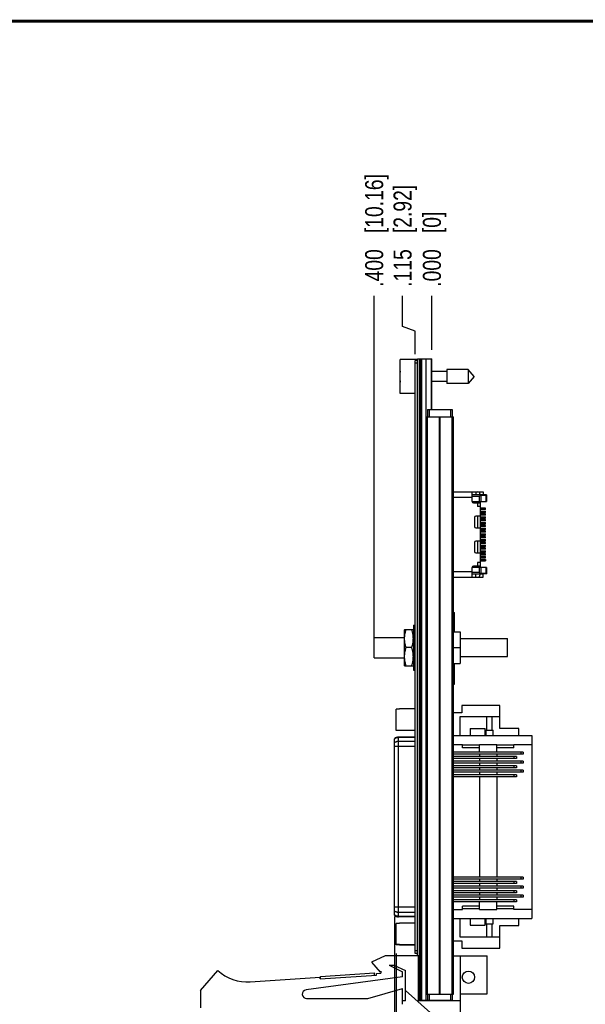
# Model space of a CAD drawing. Header units: inches. Extents: x 0.2 to 16.8, y 0.2 to 10.8.
# Tile 5 of 12: x 4.7 to 8.6, y 3.9 to 10.8. Entities that reach past the tile are written whole.
import ezdxf

# ---------------------------------------------------------------- set-up
doc = ezdxf.new("R2010")
doc.units = ezdxf.units.IN
doc.header["$LTSCALE"] = 0.935
doc.header["$MEASUREMENT"] = 0
doc.layers.get('0').update_dxf_attribs({"linetype": 'CONTINUOUS'})
doc.layers.add('DIMENSIONS', color=7, linetype='CONTINUOUS')
doc.styles.get("Standard").update_dxf_attribs({"font": 'txt', "width": 0.8})
doc.dimstyles.new('DIMSTYLE_1', dxfattribs={"dimtxt": 0.125, "dimasz": 0.18, "dimexe": 0.18, "dimexo": 0.0625, "dimgap": 0.09, "dimtad": 0, "dimtih": 1, "dimtoh": 1, "dimdec": 3, "dimzin": 4, "dimdsep": 46, "dimtxsty": 'STANDARD', "dimblk": '_FILLED', "dimblk1": '_FILLED', "dimblk2": '_FILLED', "dimcen": 0.09, "dimadec": 0, "dimazin": 0, "dimtp": 0.01, "dimtm": 0.01, "dimtfac": 1, "dimtdec": 3, "dimtofl": 0, "dimtmove": 0, "dimatfit": 3, "dimldrblk": '_FILLED', "dimfxl": 1, "dimtolj": 1, "dimtzin": 4, "dimarcsym": 0})

# ---------------------------------------------------------------- blocks, each defined once
blk = doc.blocks.new('*D21')
at = {"layer": 'DIMENSIONS', "color": 2, "linetype": 'CONTINUOUS'}
for p, q in [((7.3146, 8.6433), (7.3146, 8.8558)), ((7.4029, 8.6104), (7.3146, 8.6433)), ((7.4029, 8.4508), (7.4029, 8.6104))]:
    blk.add_line(p, q, dxfattribs=at)
at = {"layer": 'DIMENSIONS', "color": 2, "linetype": 'CONTINUOUS', "insert": (7.2521, 8.9183), "char_height": 0.125, "width": 1.125, "attachment_point": 1, "rotation": 90, "line_spacing_factor": 0.9}
blk.add_mtext('.115{\\Ftxt.shx;\\W1.000000;\\H0.125000; }[2.92]', dxfattribs=at)
blk = doc.blocks.new('_FILLED')
at = {"color": 0, "linetype": 'BYBLOCK'}
blk.add_solid([(0, 0), (-1, 0.174), (-1, -0.174)], dxfattribs=at)
blk = doc.blocks.new('*D22')
at = {"layer": 'DIMENSIONS', "color": 2, "linetype": 'CONTINUOUS'}
blk.add_line((7.5179, 8.4808), (7.5179, 8.8558), dxfattribs=at)
at = {"layer": 'DIMENSIONS', "color": 2, "linetype": 'CONTINUOUS', "insert": (7.4554, 8.9183), "char_height": 0.125, "width": 0.825, "attachment_point": 1, "rotation": 90, "line_spacing_factor": 0.9}
blk.add_mtext('.000{\\Ftxt.shx;\\W1.000000;\\H0.125000; }[0]', dxfattribs=at)
blk = doc.blocks.new('*D23')
at = {"layer": 'DIMENSIONS', "color": 2, "linetype": 'CONTINUOUS'}
blk.add_line((7.1179, 6.4808), (7.1179, 8.8558), dxfattribs=at)
at = {"layer": 'DIMENSIONS', "color": 2, "linetype": 'CONTINUOUS', "insert": (7.0554, 8.9183), "char_height": 0.125, "width": 1.225, "attachment_point": 1, "rotation": 90, "line_spacing_factor": 0.9}
blk.add_mtext('.400{\\Ftxt.shx;\\W1.000000;\\H0.125000; }[10.16]', dxfattribs=at)
blk = doc.blocks.new('*D24')
at = {"layer": 'DIMENSIONS', "color": 2, "linetype": 'CONTINUOUS'}
blk.add_line((7.2699, 4.2982), (7.2699, 2.8429), dxfattribs=at)
at = {"layer": 'DIMENSIONS', "color": 2, "linetype": 'CONTINUOUS', "insert": (7.2074, 2.7804), "char_height": 0.125, "width": 1.325, "attachment_point": 3, "rotation": 90, "line_spacing_factor": 0.9}
blk.add_mtext('4X .248{\\Ftxt.shx;\\W1.000000;\\H0.125000; }[6.3]', dxfattribs=at)
blk = doc.blocks.new('*D25')
at = {"layer": 'DIMENSIONS', "color": 2, "linetype": 'CONTINUOUS'}
for p, q in [((7.2582, 4.5568), (7.2582, 3.1661)), ((7.2582, 3.1661), (6.9651, 2.9745)), ((6.9651, 2.9745), (6.9651, 2.8429))]:
    blk.add_line(p, q, dxfattribs=at)
at = {"layer": 'DIMENSIONS', "color": 2, "linetype": 'CONTINUOUS', "insert": (6.9026, 2.7804), "char_height": 0.125, "width": 1.325, "attachment_point": 3, "rotation": 90, "line_spacing_factor": 0.9}
blk.add_mtext('2X .260{\\Ftxt.shx;\\W1.000000;\\H0.125000; }[6.6]', dxfattribs=at)

msp = doc.modelspace()

# ---------------------------------------------------------------- linework, layer by layer
at = {"color": 7, "linetype": 'CONTINUOUS'}
for p, q in [((7.2979, 8.1778), (7.2979, 8.4148)), ((7.4179, 8.4148), (7.2979, 8.4148)), ((7.4029, 4.2983), (7.4029, 8.4083)), ((7.4179, 8.4083), (7.4029, 8.4083)), ((7.4179, 4.2824), (7.4179, 8.4183)), ((7.4179, 8.4183), (7.5179, 8.4183)), ((7.4479, 3.9753), (7.4479, 8.4183)), ((7.5129, 8.4183), (7.5129, 8.0683)), ((7.5179, 8.0683), (7.5179, 8.4183)), ((7.6216, 8.3313), (7.5179, 8.3313)), ((7.6216, 8.3455), (7.6216, 8.2471)), ((7.7697, 8.3455), (7.6216, 8.3455)), ((7.7697, 8.3455), (7.7697, 8.2471)), ((7.811, 8.2963), (7.7697, 8.3455)), ((7.2979, 8.31), (7.2959, 8.31)), ((7.2959, 8.2825), (7.2979, 8.2825)), ((7.6216, 8.2612), (7.5179, 8.2612)), ((7.811, 8.2963), (7.7697, 8.2471)), ((7.7697, 8.2471), (7.6216, 8.2471)), ((7.4029, 8.1778), (7.2979, 8.1778)), ((7.4879, 8.0683), (7.4879, 8.0183)), ((7.4879, 8.0683), (7.6579, 8.0683)), ((7.6579, 8.0683), (7.6579, 8.0183)), ((7.4789, 4.0183), (7.4789, 8.0183)), ((7.4789, 8.0183), (7.6669, 8.0183)), ((7.6669, 4.0183), (7.6669, 8.0183)), ((7.6669, 7.4974), (7.8727, 7.4974)), ((7.7979, 7.4305), (7.7979, 7.4974)), ((7.8727, 7.4778), (7.7979, 7.4778)), ((7.8451, 7.4659), (7.7979, 7.4659)), ((7.8215, 7.4974), (7.8215, 7.4778)), ((7.8569, 7.4778), (7.8451, 7.4659)), ((7.8451, 7.4659), (7.8451, 7.4305)), ((7.851, 7.4837), (7.851, 7.4778)), ((7.8569, 7.4778), (7.8569, 7.4305)), ((7.8963, 7.4758), (7.8569, 7.4758)), ((7.8923, 7.4718), (7.8569, 7.4718)), ((7.8727, 7.4974), (7.8727, 7.4778)), ((7.8923, 7.4718), (7.8963, 7.4758)), ((7.8923, 7.4718), (7.8923, 7.4305)), ((7.8963, 7.4758), (7.8963, 7.4305)), ((7.7979, 7.4305), (7.8963, 7.4305)), ((7.8057, 7.4226), (7.8333, 7.4226)), ((7.8333, 7.4226), (7.8333, 7.3951)), ((7.853, 7.3951), (7.8333, 7.3951)), ((7.8353, 7.3951), (7.8353, 7.4226)), ((7.8353, 7.4226), (7.853, 7.4226)), ((7.853, 7.4305), (7.853, 6.9738)), ((7.8889, 7.3837), (7.853, 7.3837)), ((7.8889, 7.375), (7.853, 7.375)), ((7.8889, 7.375), (7.8889, 7.3837)), ((7.8136, 7.3203), (7.8136, 7.2573)), ((7.853, 7.3281), (7.8215, 7.3281)), ((7.8353, 7.2494), (7.8353, 7.3281)), ((7.853, 7.364), (7.8889, 7.364)), ((7.853, 7.3553), (7.8889, 7.3553)), ((7.8889, 7.3443), (7.853, 7.3443)), ((7.8889, 7.3356), (7.853, 7.3356)), ((7.853, 7.3246), (7.8889, 7.3246)), ((7.853, 7.3159), (7.8889, 7.3159)), ((7.8889, 7.3049), (7.853, 7.3049)), ((7.8889, 7.3553), (7.8889, 7.364)), ((7.8889, 7.3356), (7.8889, 7.3443)), ((7.8889, 7.3159), (7.8889, 7.3246)), ((7.8889, 7.2963), (7.8889, 7.3049)), ((7.8215, 7.2494), (7.853, 7.2494)), ((7.8889, 7.2963), (7.853, 7.2963)), ((7.853, 7.2852), (7.8889, 7.2852)), ((7.853, 7.2766), (7.8889, 7.2766)), ((7.8889, 7.2655), (7.853, 7.2655)), ((7.8889, 7.2569), (7.853, 7.2569)), ((7.853, 7.2459), (7.8889, 7.2459)), ((7.853, 7.2372), (7.8889, 7.2372)), ((7.8889, 7.2766), (7.8889, 7.2852)), ((7.8889, 7.2569), (7.8889, 7.2655)), ((7.8889, 7.2372), (7.8889, 7.2459)), ((7.8889, 7.2262), (7.853, 7.2262)), ((7.8889, 7.2175), (7.853, 7.2175)), ((7.853, 7.2065), (7.8889, 7.2065)), ((7.853, 7.1978), (7.8889, 7.1978)), ((7.8889, 7.1868), (7.853, 7.1868)), ((7.8889, 7.1781), (7.853, 7.1781)), ((7.853, 7.1671), (7.8889, 7.1671)), ((7.8889, 7.2175), (7.8889, 7.2262)), ((7.8889, 7.1978), (7.8889, 7.2065)), ((7.8889, 7.1781), (7.8889, 7.1868)), ((7.8889, 7.1585), (7.8889, 7.1671)), ((7.8136, 7.147), (7.8136, 7.084)), ((7.853, 7.1549), (7.8215, 7.1549)), ((7.8353, 7.0762), (7.8353, 7.1549)), ((7.853, 7.1585), (7.8889, 7.1585)), ((7.8889, 7.1474), (7.853, 7.1474)), ((7.8889, 7.1388), (7.853, 7.1388)), ((7.853, 7.1278), (7.8889, 7.1278)), ((7.853, 7.1191), (7.8889, 7.1191)), ((7.8889, 7.1081), (7.853, 7.1081)), ((7.8889, 7.0994), (7.853, 7.0994)), ((7.8889, 7.1388), (7.8889, 7.1474)), ((7.8889, 7.1191), (7.8889, 7.1278)), ((7.8889, 7.0994), (7.8889, 7.1081)), ((7.8215, 7.0762), (7.853, 7.0762)), ((7.853, 7.0884), (7.8889, 7.0884)), ((7.853, 7.0797), (7.8889, 7.0797)), ((7.8889, 7.0687), (7.853, 7.0687)), ((7.8889, 7.06), (7.853, 7.06)), ((7.853, 7.049), (7.8889, 7.049)), ((7.853, 7.0403), (7.8889, 7.0403)), ((7.853, 7.0293), (7.8889, 7.0293)), ((7.8889, 7.0797), (7.8889, 7.0884)), ((7.8889, 7.06), (7.8889, 7.0687)), ((7.8889, 7.0403), (7.8889, 7.049)), ((7.8889, 7.0293), (7.8889, 7.0207)), ((7.7979, 6.9069), (7.7979, 6.9738)), ((7.8963, 6.9738), (7.7979, 6.9738)), ((7.8333, 6.9817), (7.8057, 6.9817)), ((7.8333, 7.0092), (7.8333, 6.9817)), ((7.853, 7.0092), (7.8333, 7.0092)), ((7.8353, 6.9817), (7.8353, 7.0092)), ((7.853, 6.9817), (7.8353, 6.9817)), ((7.8451, 6.9738), (7.8451, 6.9384)), ((7.853, 7.0207), (7.8889, 7.0207)), ((7.8569, 6.9738), (7.8569, 6.9266)), ((7.8923, 6.9738), (7.8923, 6.9325)), ((7.8963, 6.9738), (7.8963, 6.9285)), ((7.6669, 6.9069), (7.8727, 6.9069)), ((7.8451, 6.9384), (7.7979, 6.9384)), ((7.8727, 6.9266), (7.7979, 6.9266)), ((7.8215, 6.9069), (7.8215, 6.9266)), ((7.8569, 6.9266), (7.8451, 6.9384)), ((7.851, 6.9266), (7.851, 6.9207)), ((7.8923, 6.9325), (7.8569, 6.9325)), ((7.8963, 6.9285), (7.8569, 6.9285)), ((7.8727, 6.9069), (7.8727, 6.9266)), ((7.8923, 6.9325), (7.8963, 6.9285)), ((7.6669, 6.6618), (7.6738, 6.6618)), ((7.6738, 6.5273), (7.6738, 6.6618)), ((7.3899, 6.5743), (7.3899, 6.2623)), ((7.3899, 6.5743), (7.4029, 6.5743)), ((7.1179, 6.3473), (7.1179, 6.4893)), ((7.1179, 6.4893), (7.3279, 6.4893)), ((7.3285, 6.5433), (7.3279, 6.5423)), ((7.3279, 6.2943), (7.3279, 6.5423)), ((7.3285, 6.5433), (7.3894, 6.5433)), ((7.3899, 6.5423), (7.3894, 6.5433)), ((7.6669, 6.5273), (7.7129, 6.5273)), ((7.7129, 6.5273), (7.7129, 6.3093)), ((7.7129, 6.4808), (8.0429, 6.4808)), ((8.0429, 6.3558), (8.0429, 6.4808)), ((7.3782, 6.4183), (7.3397, 6.4183)), ((7.6669, 6.4183), (7.7129, 6.4183)), ((7.1179, 6.3473), (7.3279, 6.3473)), ((7.7129, 6.3558), (8.0429, 6.3558)), ((7.3285, 6.2933), (7.3279, 6.2943)), ((7.3285, 6.2933), (7.3894, 6.2933)), ((7.3899, 6.2943), (7.3894, 6.2933)), ((7.6669, 6.3093), (7.7129, 6.3093)), ((7.6738, 6.1657), (7.6738, 6.3093)), ((7.3899, 6.2623), (7.4029, 6.2623)), ((7.6669, 6.1657), (7.6738, 6.1657)), ((7.9894, 6.0167), (7.7261, 6.0167)), ((7.7261, 6.0167), (7.7261, 5.9655)), ((7.9894, 5.8592), (7.9894, 6.0167)), ((7.2699, 5.8443), (7.2699, 5.9922)), ((7.2929, 5.9922), (7.2699, 5.9922)), ((7.2929, 5.9919), (7.2699, 5.9919)), ((7.2929, 5.9919), (7.2929, 5.9933)), ((7.4029, 5.9933), (7.2929, 5.9933)), ((7.7261, 5.9655), (7.6669, 5.9655)), ((7.9894, 5.938), (7.7126, 5.938)), ((7.7126, 5.938), (7.7126, 5.81)), ((7.896, 5.938), (7.896, 5.8474)), ((7.9354, 5.8474), (7.9354, 5.938)), ((7.2929, 5.8447), (7.2699, 5.8447)), ((7.2929, 5.8443), (7.2699, 5.8443)), ((7.4029, 5.7992), (7.2863, 5.7992)), ((7.2929, 5.8433), (7.2929, 5.8447)), ((7.4029, 5.8433), (7.2929, 5.8433)), ((7.6669, 5.81), (8.2106, 5.81)), ((7.7838, 5.8572), (7.8881, 5.8572)), ((7.7838, 5.8572), (7.7838, 5.81)), ((7.8881, 5.81), (7.8881, 5.8572)), ((7.8925, 5.8474), (7.9437, 5.8474)), ((7.8925, 5.8474), (7.8925, 5.81)), ((7.9437, 5.81), (7.9437, 5.8474)), ((8.12, 5.8592), (7.9894, 5.8592)), ((8.12, 5.81), (8.12, 5.8592)), ((8.2106, 5.81), (8.2106, 4.5423)), ((7.2582, 4.5649), (7.2582, 5.7874)), ((7.6669, 5.747), (7.7307, 5.747)), ((7.7307, 5.7248), (7.7307, 5.747)), ((7.8488, 5.7431), (7.7307, 5.7431)), ((7.8488, 5.747), (7.9669, 5.747)), ((7.8488, 5.6948), (7.8488, 5.747)), ((7.9669, 5.6948), (7.9669, 5.747)), ((8.085, 5.7431), (7.9669, 5.7431)), ((8.085, 5.747), (8.2106, 5.747)), ((8.085, 5.7248), (8.085, 5.747)), ((8.1496, 5.6948), (7.6669, 5.6948)), ((8.1496, 5.6811), (7.6669, 5.6811)), ((8.1043, 5.6633), (7.6669, 5.6633)), ((7.8488, 5.7248), (7.7307, 5.7248)), ((7.8488, 5.6811), (7.8488, 5.6633)), ((8.085, 5.7248), (7.9669, 5.7248)), ((7.9669, 5.6811), (7.9669, 5.6633)), ((8.1043, 5.6633), (8.1043, 5.6496)), ((8.1496, 5.6948), (8.1496, 5.6811)), ((8.1043, 5.6496), (7.6669, 5.6496)), ((8.1496, 5.6319), (7.6669, 5.6319)), ((8.1496, 5.6181), (7.6669, 5.6181)), ((8.1043, 5.6004), (7.6669, 5.6004)), ((7.8488, 5.6496), (7.8488, 5.6319)), ((7.8488, 5.6181), (7.8488, 5.6004)), ((7.9669, 5.6496), (7.9669, 5.6319)), ((7.9669, 5.6181), (7.9669, 5.6004)), ((8.1043, 5.6004), (8.1043, 5.5866)), ((8.1496, 5.6319), (8.1496, 5.6181)), ((8.1043, 5.5866), (7.6669, 5.5866)), ((8.1496, 5.5689), (7.6669, 5.5689)), ((8.1496, 5.5551), (7.6669, 5.5551)), ((8.1043, 5.5374), (7.6669, 5.5374)), ((7.8488, 5.5866), (7.8488, 5.5689)), ((7.8488, 5.5551), (7.8488, 5.5374)), ((7.9669, 5.5866), (7.9669, 5.5689)), ((7.9669, 5.5551), (7.9669, 5.5374)), ((8.1043, 5.5374), (8.1043, 5.5236)), ((8.1496, 5.5689), (8.1496, 5.5551)), ((8.1043, 5.5236), (7.6669, 5.5236)), ((7.8488, 5.5236), (7.8488, 4.8287)), ((7.9669, 5.5236), (7.9669, 4.8287)), ((8.1496, 4.8287), (7.6669, 4.8287)), ((8.1496, 4.8149), (7.6669, 4.8149)), ((8.1043, 4.7972), (7.6669, 4.7972)), ((8.1043, 4.7834), (7.6669, 4.7834)), ((7.8488, 4.8149), (7.8488, 4.7972)), ((7.8488, 4.7834), (7.8488, 4.7657)), ((7.9669, 4.8149), (7.9669, 4.7972)), ((7.9669, 4.7834), (7.9669, 4.7657)), ((8.1043, 4.7972), (8.1043, 4.7834)), ((8.1496, 4.8287), (8.1496, 4.8149)), ((8.1496, 4.7657), (7.6669, 4.7657)), ((8.1496, 4.7519), (7.6669, 4.7519)), ((8.1043, 4.7342), (7.6669, 4.7342)), ((8.1043, 4.7204), (7.6669, 4.7204)), ((7.8488, 4.7519), (7.8488, 4.7342)), ((7.8488, 4.7204), (7.8488, 4.7027)), ((7.9669, 4.7519), (7.9669, 4.7342)), ((7.9669, 4.7204), (7.9669, 4.7027)), ((8.1043, 4.7342), (8.1043, 4.7204)), ((8.1496, 4.7657), (8.1496, 4.7519)), ((8.1496, 4.7027), (7.6669, 4.7027)), ((8.1496, 4.6889), (7.6669, 4.6889)), ((8.1043, 4.6712), (7.6669, 4.6712)), ((8.1043, 4.6574), (7.6669, 4.6574)), ((7.8488, 4.6889), (7.8488, 4.6712)), ((7.8488, 4.6053), (7.8488, 4.6574)), ((7.9669, 4.6889), (7.9669, 4.6712)), ((7.9669, 4.6053), (7.9669, 4.6574)), ((8.1043, 4.6712), (8.1043, 4.6574)), ((8.1496, 4.7027), (8.1496, 4.6889)), ((7.6669, 4.6053), (7.7307, 4.6053)), ((7.8488, 4.6275), (7.7307, 4.6275)), ((7.7307, 4.6053), (7.7307, 4.6275)), ((7.8488, 4.6092), (7.7307, 4.6092)), ((7.8488, 4.6053), (7.9669, 4.6053)), ((8.085, 4.6275), (7.9669, 4.6275)), ((8.085, 4.6092), (7.9669, 4.6092)), ((8.085, 4.6053), (8.085, 4.6275)), ((8.2106, 4.6053), (8.085, 4.6053)), ((7.2929, 4.5082), (7.2699, 4.5082)), ((7.2699, 4.3588), (7.2699, 4.5082)), ((7.2929, 4.5079), (7.2699, 4.5079)), ((7.4029, 4.5531), (7.2863, 4.5531)), ((7.4029, 4.5093), (7.2929, 4.5093)), ((7.2929, 4.5079), (7.2929, 4.5093)), ((7.6669, 4.5423), (8.2106, 4.5423)), ((7.7126, 4.5423), (7.7126, 4.4143)), ((7.7838, 4.5423), (7.7838, 4.495)), ((7.8881, 4.495), (7.8881, 4.5423)), ((7.8925, 4.5423), (7.8925, 4.5049)), ((7.8925, 4.5049), (7.9437, 4.5049)), ((7.896, 4.5049), (7.896, 4.4143)), ((7.9354, 4.4143), (7.9354, 4.5049)), ((7.9437, 4.5049), (7.9437, 4.5423)), ((8.12, 4.4931), (8.12, 4.5423)), ((7.7838, 4.495), (7.8881, 4.495)), ((7.9894, 4.4931), (8.12, 4.4931)), ((7.9894, 4.3356), (7.9894, 4.4931)), ((7.6669, 4.3868), (7.7261, 4.3868)), ((7.7126, 4.4143), (7.9894, 4.4143)), ((7.7261, 4.3868), (7.7261, 4.3356)), ((7.2929, 4.3607), (7.2699, 4.3607)), ((7.2929, 4.3603), (7.2699, 4.3603)), ((7.2929, 4.3591), (7.2699, 4.3591)), ((7.2929, 4.3588), (7.2699, 4.3588)), ((7.2929, 4.3593), (7.2929, 4.3607)), ((7.4029, 4.3593), (7.2929, 4.3593)), ((7.2929, 4.3577), (7.2929, 4.3591)), ((7.4029, 4.3577), (7.2929, 4.3577)), ((7.4179, 4.2983), (7.4029, 4.2983)), ((7.7261, 4.3356), (7.9894, 4.3356)), ((7.1949, 4.2824), (7.0999, 4.2394)), ((7.0999, 4.2394), (7.1599, 4.1694)), ((7.4249, 4.2824), (7.1949, 4.2824)), ((7.4249, 3.9724), (7.4249, 4.2824)), ((7.6669, 4.2824), (7.8999, 4.2824)), ((7.7159, 3.7034), (7.7159, 4.2824)), ((7.8999, 4.0194), (7.8999, 4.2824)), ((5.9149, 4.0424), (6.0349, 4.1824)), ((6.7455, 4.1399), (7.1197, 4.1644)), ((7.1207, 4.1494), (7.1197, 4.1644)), ((7.133, 4.1603), (7.1649, 4.1624)), ((7.1599, 4.1694), (7.1649, 4.1769)), ((7.1649, 4.1769), (7.1649, 4.1624)), ((7.2209, 4.2194), (7.2531, 4.2194)), ((7.2209, 4.2194), (7.3149, 4.1724)), ((7.2531, 4.2194), (7.3349, 4.1824)), ((7.3149, 4.1374), (7.3149, 4.1724)), ((7.3349, 3.9724), (7.3349, 4.1824)), ((6.2585, 4.103), (6.7438, 4.1348)), ((7.3149, 4.1374), (6.6459, 4.0471)), ((6.7445, 4.1248), (6.7438, 4.1348)), ((6.7445, 4.1248), (7.1337, 4.1503)), ((6.7465, 4.1249), (6.7455, 4.1399)), ((7.1337, 4.1503), (7.133, 4.1603)), ((5.9149, 4.0424), (5.9149, 3.9224)), ((7.0749, 3.9874), (7.3149, 4.0574)), ((7.3149, 3.9474), (7.3149, 4.0574)), ((7.7159, 3.7034), (7.3349, 4.044)), ((6.6499, 3.9874), (7.0749, 3.9874)), ((7.3349, 3.9724), (7.3149, 3.9724)), ((7.4249, 3.9753), (7.6579, 3.9753)), ((7.7159, 3.9724), (7.4249, 3.9724)), ((7.4789, 4.0183), (7.6669, 4.0183)), ((7.4879, 4.0183), (7.4879, 3.9753)), ((7.5299, 3.9753), (7.5299, 3.9724)), ((7.6579, 4.0183), (7.6579, 3.9753)), ((7.7159, 4.0194), (7.8999, 4.0194))]:
    msp.add_line(p, q, dxfattribs=at)
at = {"color": 9, "linetype": 'CONTINUOUS'}
for p, q in [((7.4299, 8.4183), (7.4299, 3.9753)), ((7.4359, 8.4183), (7.4359, 3.9753)), ((7.4771, 3.9753), (7.4771, 8.4183)), ((7.4179, 8.3883), (7.4029, 8.3883)), ((7.4979, 8.0683), (7.4979, 8.0183)), ((7.5179, 8.0838), (7.5129, 8.0838)), ((7.6479, 8.0683), (7.6479, 8.0183)), ((7.4879, 4.0183), (7.4879, 8.0183)), ((7.5698, 4.0183), (7.5698, 8.0183)), ((7.5761, 4.0183), (7.5761, 8.0183)), ((7.658, 4.0183), (7.658, 8.0183)), ((7.7979, 7.4581), (7.6669, 7.4581)), ((7.6669, 6.9463), (7.7979, 6.9463)), ((7.6669, 6.6421), (7.6738, 6.6421)), ((7.6669, 6.1854), (7.6738, 6.1854)), ((7.2863, 4.5531), (7.2863, 5.7992)), ((7.4029, 5.733), (7.2582, 5.733)), ((7.4029, 5.7955), (7.2863, 5.7955)), ((7.4029, 5.7687), (7.2863, 5.7687)), ((8.0892, 5.6496), (8.0892, 5.6633)), ((8.1377, 5.6811), (8.1377, 5.6948)), ((8.0892, 5.5866), (8.0892, 5.6004)), ((8.1377, 5.6181), (8.1377, 5.6319)), ((8.0892, 5.5236), (8.0892, 5.5374)), ((8.1377, 5.5551), (8.1377, 5.5689)), ((8.0892, 4.7834), (8.0892, 4.7972)), ((8.1377, 4.8149), (8.1377, 4.8287)), ((8.0892, 4.7204), (8.0892, 4.7342)), ((8.1377, 4.7519), (8.1377, 4.7657)), ((8.0892, 4.6574), (8.0892, 4.6712)), ((8.1377, 4.6889), (8.1377, 4.7027)), ((7.4029, 4.6193), (7.2582, 4.6193)), ((7.4029, 4.5836), (7.2863, 4.5836)), ((7.4029, 4.5568), (7.2863, 4.5568)), ((7.4179, 4.3183), (7.4029, 4.3183)), ((7.4979, 4.0183), (7.4979, 3.9753)), ((7.6479, 4.0183), (7.6479, 3.9753))]:
    msp.add_line(p, q, dxfattribs=at)
at = {"color": 7, "linetype": 'CONTINUOUS', "const_width": 0.02}
msp.add_lwpolyline([(16.75, 10.7586), (0.25, 10.7586)], dxfattribs=at)
at = {"color": 7, "linetype": 'CONTINUOUS'}
msp.add_circle((7.7709, 4.1348), 0.0425, dxfattribs=at)
for centre, radius, start, end in [((7.6083, 8.2963), 0.3127, 172.95944, 177.47432), ((7.6083, 8.2963), 0.3127, 182.52568, 187.04055), ((7.8372, 7.4837), 0.0138, 0, 90), ((7.8057, 7.4305), 0.00787, 180, 270), ((7.8215, 7.3203), 0.00787, 90, 180), ((7.8215, 7.2573), 0.00787, 180, 270), ((7.8215, 7.147), 0.00787, 90, 180), ((7.8215, 7.084), 0.00787, 180, 270), ((7.8057, 6.9738), 0.00787, 90, 180), ((7.8372, 6.9207), 0.0138, 270, 360), ((7.2863, 5.7598), 0.0394, 90, 135.573), ((7.2863, 4.5925), 0.0394, 224.427, 270), ((6.2389, 4.4024), 0.3, 227.16657, 273.74672), ((6.6499, 4.0174), 0.03, 97.68448, 270)]:
    msp.add_arc(centre, radius, start, end, dxfattribs=at)
for points in [[(7.3397, 6.4183), (7.3388, 6.4208), (7.3372, 6.4259), (7.335, 6.4336), (7.3331, 6.4414), (7.3315, 6.4492), (7.3302, 6.457), (7.3292, 6.4649), (7.3286, 6.4728), (7.3284, 6.4808), (7.3286, 6.4887), (7.3292, 6.4966), (7.3302, 6.5045), (7.3315, 6.5124), (7.3331, 6.5202), (7.335, 6.5279), (7.3372, 6.5356), (7.3388, 6.5407), (7.3397, 6.5433)], [(7.3782, 6.4183), (7.379, 6.4208), (7.3807, 6.4259), (7.3829, 6.4336), (7.3848, 6.4414), (7.3864, 6.4492), (7.3877, 6.457), (7.3887, 6.4649), (7.3892, 6.4728), (7.3894, 6.4808), (7.3892, 6.4887), (7.3887, 6.4966), (7.3877, 6.5045), (7.3864, 6.5124), (7.3848, 6.5202), (7.3829, 6.5279), (7.3807, 6.5356), (7.379, 6.5407), (7.3782, 6.5433)], [(7.3397, 6.2933), (7.3388, 6.2958), (7.3372, 6.3009), (7.335, 6.3086), (7.3331, 6.3164), (7.3315, 6.3242), (7.3302, 6.332), (7.3292, 6.3399), (7.3286, 6.3478), (7.3284, 6.3558), (7.3286, 6.3637), (7.3292, 6.3716), (7.3302, 6.3795), (7.3315, 6.3874), (7.3331, 6.3952), (7.335, 6.4029), (7.3372, 6.4106), (7.3388, 6.4157), (7.3397, 6.4183)], [(7.3782, 6.2933), (7.379, 6.2958), (7.3807, 6.3009), (7.3829, 6.3086), (7.3848, 6.3164), (7.3864, 6.3242), (7.3877, 6.332), (7.3887, 6.3399), (7.3892, 6.3478), (7.3894, 6.3558), (7.3892, 6.3637), (7.3887, 6.3716), (7.3877, 6.3795), (7.3864, 6.3874), (7.3848, 6.3952), (7.3829, 6.4029), (7.3807, 6.4106), (7.379, 6.4157), (7.3782, 6.4183)]]:
    msp.add_open_spline(points, degree=3, knots=[0, 0, 0, 0, 0.062919, 0.125701, 0.188348, 0.250865, 0.313265, 0.375569, 0.437802, 0.5, 0.562198, 0.624431, 0.686735, 0.749135, 0.811652, 0.874299, 0.937081, 1, 1, 1, 1], dxfattribs=at)
at = {"color": 9, "linetype": 'CONTINUOUS'}
for points in [[(7.2863, 5.7955), (7.285, 5.7955), (7.2824, 5.7954), (7.2785, 5.7948), (7.2747, 5.794), (7.2711, 5.7928), (7.2675, 5.7912), (7.2642, 5.7894), (7.2611, 5.7872), (7.2591, 5.7856), (7.2582, 5.7848)], [(7.2863, 5.7687), (7.285, 5.7687), (7.2824, 5.7686), (7.2785, 5.768), (7.2747, 5.7672), (7.2711, 5.766), (7.2675, 5.7644), (7.2642, 5.7626), (7.2611, 5.7604), (7.2591, 5.7588), (7.2582, 5.758)], [(7.2863, 4.5836), (7.285, 4.5836), (7.2824, 4.5837), (7.2785, 4.5842), (7.2747, 4.5851), (7.2711, 4.5863), (7.2675, 4.5879), (7.2642, 4.5897), (7.2611, 4.5918), (7.2591, 4.5935), (7.2582, 4.5943)], [(7.2863, 4.5568), (7.285, 4.5568), (7.2824, 4.5569), (7.2785, 4.5574), (7.2747, 4.5583), (7.2711, 4.5595), (7.2675, 4.5611), (7.2642, 4.5629), (7.2611, 4.565), (7.2591, 4.5667), (7.2582, 4.5675)]]:
    msp.add_open_spline(points, degree=3, knots=[0, 0, 0, 0, 0.127107, 0.253988, 0.380434, 0.50624, 0.631231, 0.755257, 0.878204, 1, 1, 1, 1], dxfattribs=at)

# ---------------------------------------------------------------- dimensions: what is measured, and where the dimension line sits
at = {"layer": 'DIMENSIONS', "color": 2, "linetype": 'CONTINUOUS'}
for feature_location, offset, dtype, origin, picture, middle in [((7.1179, 6.4808), (0, 2.375), 1, (7.5179, 6.4183), '*D23', (7.1179, 9.5308)), ((7.4029373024, 8.4507700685), (-0.0883066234, 0.405), 0, (7.5179373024, 8.4182700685), '*D21', (7.314630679, 9.4807700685)), ((7.5179373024, 8.4807700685), (0, 0.375), 1, (7.5179373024, 8.4182700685), '*D22', (7.5179373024, 9.3307700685))]:
    dim = msp.add_ordinate_dim(feature_location=feature_location, offset=offset, dtype=dtype, origin=origin, dimstyle='DIMSTYLE_1', dxfattribs=at)
    dim.commit()
    dim.dimension.update_dxf_attribs({"geometry": picture, "text_midpoint": middle})
for feature_location, offset, dtype, origin, text, picture, middle in [((7.258212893, 4.556786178), (-0.2931271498, -1.7139261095), 0, (7.5179373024, 4.619286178), '2X <>', '*D25', (7.0771041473, 1.9390607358)), ((7.2699, 4.2982), (0, -1.4553), 1, (7.5179, 4.3607), '4X <>', '*D24', (7.382, 1.9391))]:
    dim = msp.add_ordinate_dim(feature_location=feature_location, offset=offset, dtype=dtype, origin=origin, text=text, dimstyle='DIMSTYLE_1', dxfattribs=at)
    dim.commit()
    dim.dimension.update_dxf_attribs({"geometry": picture, "text_midpoint": middle})

doc.saveas('drawing.dxf')
